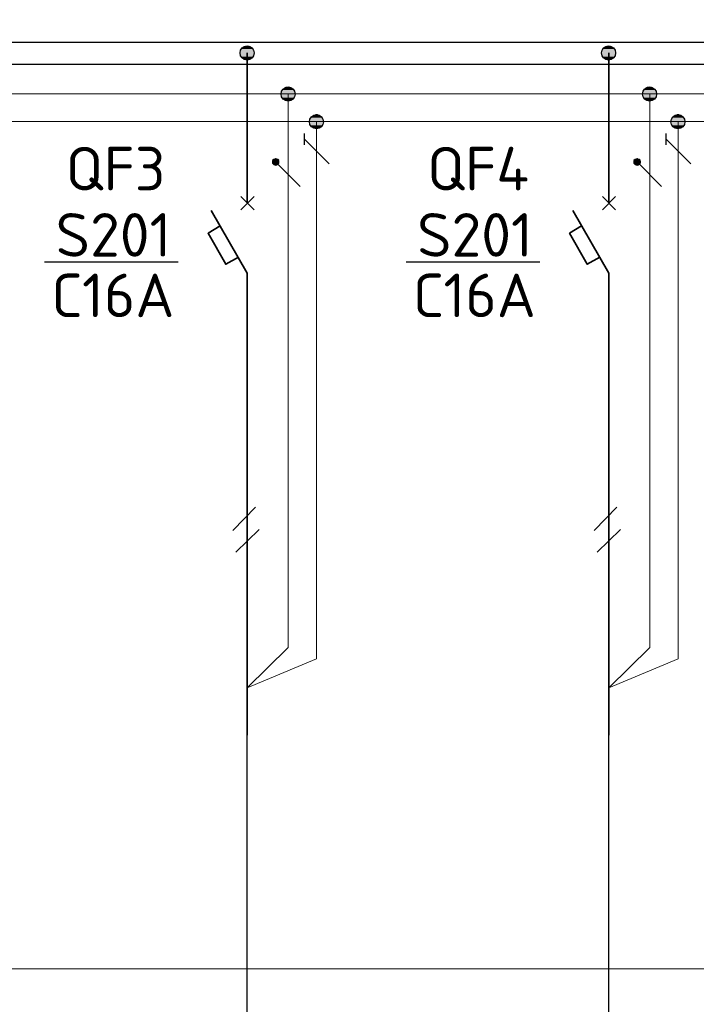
# Model space of a CAD drawing. Header units: millimetres. Extents: x 1114507 to 93926427, y 174473 to 817039.
# Tile 30 of 256: x 1341528 to 1346071, y 772267 to 778872. Entities that reach past the tile are written whole.
import ezdxf

# ---------------------------------------------------------------- set-up
doc = ezdxf.new("R2010")
doc.units = ezdxf.units.MM
doc.layers.add('PDF4_Geometry', color=7, linetype='Continuous')
doc.layers.add('PDF4_Text', color=7, linetype='Continuous')
doc.layers.add('PDF4_Solid Fills', color=7, linetype='Continuous', true_color=0xdd0000)
doc.styles.add('ISOCPEUR 1', font='isocpeur.TTF')
doc.styles.add('PDF ISOCPEUR', font='isocpeur.TTF')

msp = doc.modelspace()

# ---------------------------------------------------------------- linework, layer by layer
at = {"layer": 'PDF4_Geometry', "lineweight": 25}
for p, q in [((1347587.7, 778718.7, 0), (1336266.7, 778718.7, 0)), ((1336266.7, 778574.7, 0), (1347587.7, 778574.7, 0))]:
    msp.add_line(p, q, dxfattribs=at)
at = {"layer": 'PDF4_Geometry', "lineweight": 18, "elevation": 0}
msp.add_lwpolyline([(1372854.6, 783538.5), (1372854.6, 772505.5), (1335313.7, 772505.5), (1335313.7, 783538.5)], close=True, dxfattribs=at)
at = {"layer": 'PDF4_Geometry', "lineweight": 35, "elevation": 0}
for points in [[(1343055.9, 777642.9), (1343055.9, 778650.9)], [(1345482.8, 777642.9), (1345482.8, 778650.9)], [(1343013.6, 777596.3), (1343102.5, 777685.3)], [(1343102.5, 777596.3), (1343013.6, 777685.3)], [(1345440.4, 777596.3), (1345529.4, 777685.3)], [(1345529.4, 777596.3), (1345440.4, 777685.3)], [(1343055.9, 777172.8), (1342814.5, 777592.1)], [(1345482.8, 777172.8), (1345241.4, 777592.1)], [(1342873.8, 777490.4), (1342793.3, 777439.6), (1342911.9, 777232.1), (1342996.6, 777278.7)], [(1345300.6, 777490.4), (1345220.2, 777439.6), (1345338.8, 777232.1), (1345423.5, 777278.7)], [(1343055.9, 774072.5), (1343055.9, 777172.8)], [(1345482.8, 774072.5), (1345482.8, 777172.8)]]:
    msp.add_lwpolyline(points, dxfattribs=at)
at = {"layer": 'PDF4_Geometry', "lineweight": 9, "elevation": 0}
for points in [[(1361631.1, 778375.6), (1347587.7, 778375.6), (1336266.7, 778375.6)], [(1343521.8, 778189.3), (1343521.8, 774585), (1343055.9, 774390.2), (1343331.2, 774661.2), (1343331.2, 778375.6)], [(1345948.7, 778189.3), (1345948.7, 774585), (1345482.8, 774390.2), (1345758.1, 774661.2), (1345758.1, 778375.6)], [(1361631.1, 778189.3), (1336266.7, 778189.3)]]:
    msp.add_lwpolyline(points, dxfattribs=at)
at = {"layer": 'PDF4_Geometry', "lineweight": 25, "elevation": 0}
for points in [[(1343441.3, 778032.6), (1343441.3, 778108.8)], [(1345868.2, 778032.6), (1345868.2, 778108.8)], [(1343606.5, 777905.5), (1343441.3, 778070.7)], [(1346033.4, 777905.5), (1345868.2, 778070.7)], [(1343411.7, 777753), (1343246.5, 777918.2)], [(1345838.5, 777753), (1345673.4, 777918.2)], [(1342538.3, 777244.8), (1341695.5, 777244.8)], [(1342593.4, 777244.8), (1341750.5, 777244.8)], [(1344965.1, 777244.8), (1344122.3, 777244.8)], [(1345020.2, 777244.8), (1344177.4, 777244.8)], [(1342958.5, 775444.8), (1343111, 775601.5)], [(1345385.4, 775444.8), (1345537.8, 775601.5)], [(1342979.7, 775300.8), (1343136.4, 775453.2)], [(1345406.5, 775300.8), (1345563.2, 775453.2)]]:
    msp.add_lwpolyline(points, dxfattribs=at)
for points in [[(1343246.5, 777939.4), (1343233.8, 777935.2), (1343225.3, 777926.7), (1343225.3, 777909.7), (1343233.8, 777901.3), (1343246.5, 777897), (1343259.2, 777901.3), (1343267.7, 777909.7), (1343267.7, 777926.7), (1343259.2, 777935.2)], [(1345673.4, 777939.4), (1345660.6, 777935.2), (1345652.2, 777926.7), (1345652.2, 777909.7), (1345660.6, 777901.3), (1345673.4, 777897), (1345686.1, 777901.3), (1345694.5, 777909.7), (1345694.5, 777926.7), (1345686.1, 777935.2)]]:
    msp.add_lwpolyline(points, close=True, dxfattribs=at)
at = {"layer": 'PDF4_Geometry', "lineweight": 30, "elevation": 0}
for points in [[(1343055.9, 768333.7), (1343055.9, 774369)], [(1345482.8, 768333.7), (1345482.8, 774369)]]:
    msp.add_lwpolyline(points, dxfattribs=at)
at = {"layer": 'PDF4_Geometry', "lineweight": 30}
for centre in [(1343055.1, 778649.2, 0), (1345481.9, 778649.2, 0), (1343330.4, 778373.9, 0), (1345757.2, 778373.9, 0), (1343521, 778187.5, 0), (1345947.8, 778187.5, 0)]:
    msp.add_circle(centre, 47.4, dxfattribs=at)
at = {"layer": 'PDF4_Solid Fills', "transparency": 33554559}
for points in [[(1343034.7, 778693.3, 0), (1343085.6, 778689, 0), (1343026.3, 778689, 0)], [(1343043.2, 778697.5, 0), (1343077.1, 778693.3, 0), (1343034.7, 778693.3, 0)], [(1343034.7, 778693.3, 0), (1343077.1, 778693.3, 0), (1343085.6, 778689, 0)], [(1343043.2, 778697.5, 0), (1343068.6, 778697.5, 0), (1343077.1, 778693.3, 0)], [(1345461.6, 778693.3, 0), (1345512.4, 778689, 0), (1345453.1, 778689, 0)], [(1345470.1, 778697.5, 0), (1345503.9, 778693.3, 0), (1345461.6, 778693.3, 0)], [(1345461.6, 778693.3, 0), (1345503.9, 778693.3, 0), (1345512.4, 778689, 0)], [(1345470.1, 778697.5, 0), (1345495.5, 778697.5, 0), (1345503.9, 778693.3, 0)], [(1343013.6, 778667.9, 0), (1343106.7, 778659.4, 0), (1343009.3, 778659.4, 0)], [(1343009.3, 778659.4, 0), (1343106.7, 778650.9, 0), (1343009.3, 778650.9, 0)], [(1343009.3, 778659.4, 0), (1343106.7, 778659.4, 0), (1343106.7, 778650.9, 0)], [(1343009.3, 778650.9, 0), (1343106.7, 778638.2, 0), (1343009.3, 778638.2, 0)], [(1343009.3, 778650.9, 0), (1343106.7, 778650.9, 0), (1343106.7, 778638.2, 0)], [(1343009.3, 778638.2, 0), (1343102.5, 778629.7, 0), (1343013.6, 778629.7, 0)], [(1343009.3, 778638.2, 0), (1343106.7, 778638.2, 0), (1343102.5, 778629.7, 0)], [(1343017.8, 778676.3, 0), (1343102.5, 778667.9, 0), (1343013.6, 778667.9, 0)], [(1343013.6, 778667.9, 0), (1343102.5, 778667.9, 0), (1343106.7, 778659.4, 0)], [(1343013.6, 778629.7, 0), (1343098.3, 778625.5, 0), (1343017.8, 778625.5, 0)], [(1343013.6, 778629.7, 0), (1343102.5, 778629.7, 0), (1343098.3, 778625.5, 0)], [(1343022, 778680.6, 0), (1343098.3, 778676.3, 0), (1343017.8, 778676.3, 0)], [(1343017.8, 778676.3, 0), (1343098.3, 778676.3, 0), (1343102.5, 778667.9, 0)], [(1343017.8, 778625.5, 0), (1343094, 778617, 0), (1343022, 778617, 0)], [(1343017.8, 778625.5, 0), (1343098.3, 778625.5, 0), (1343094, 778617, 0)], [(1343026.3, 778689, 0), (1343094, 778680.6, 0), (1343022, 778680.6, 0)], [(1343022, 778680.6, 0), (1343094, 778680.6, 0), (1343098.3, 778676.3, 0)], [(1343026.3, 778689, 0), (1343085.6, 778689, 0), (1343094, 778680.6, 0)], [(1345440.4, 778667.9, 0), (1345533.6, 778659.4, 0), (1345436.2, 778659.4, 0)], [(1345436.2, 778659.4, 0), (1345533.6, 778650.9, 0), (1345436.2, 778650.9, 0)], [(1345436.2, 778659.4, 0), (1345533.6, 778659.4, 0), (1345533.6, 778650.9, 0)], [(1345436.2, 778650.9, 0), (1345533.6, 778638.2, 0), (1345436.2, 778638.2, 0)], [(1345436.2, 778650.9, 0), (1345533.6, 778650.9, 0), (1345533.6, 778638.2, 0)], [(1345436.2, 778638.2, 0), (1345529.4, 778629.7, 0), (1345440.4, 778629.7, 0)], [(1345436.2, 778638.2, 0), (1345533.6, 778638.2, 0), (1345529.4, 778629.7, 0)], [(1345444.6, 778676.3, 0), (1345529.4, 778667.9, 0), (1345440.4, 778667.9, 0)], [(1345440.4, 778667.9, 0), (1345529.4, 778667.9, 0), (1345533.6, 778659.4, 0)], [(1345440.4, 778629.7, 0), (1345525.1, 778625.5, 0), (1345444.6, 778625.5, 0)], [(1345440.4, 778629.7, 0), (1345529.4, 778629.7, 0), (1345525.1, 778625.5, 0)], [(1345448.9, 778680.6, 0), (1345525.1, 778676.3, 0), (1345444.6, 778676.3, 0)], [(1345444.6, 778676.3, 0), (1345525.1, 778676.3, 0), (1345529.4, 778667.9, 0)], [(1345444.6, 778625.5, 0), (1345520.9, 778617, 0), (1345448.9, 778617, 0)], [(1345444.6, 778625.5, 0), (1345525.1, 778625.5, 0), (1345520.9, 778617, 0)], [(1345453.1, 778689, 0), (1345520.9, 778680.6, 0), (1345448.9, 778680.6, 0)], [(1345448.9, 778680.6, 0), (1345520.9, 778680.6, 0), (1345525.1, 778676.3, 0)], [(1345453.1, 778689, 0), (1345512.4, 778689, 0), (1345520.9, 778680.6, 0)], [(1343022, 778617, 0), (1343085.6, 778608.6, 0), (1343026.3, 778608.6, 0)], [(1343022, 778617, 0), (1343094, 778617, 0), (1343085.6, 778608.6, 0)], [(1343026.3, 778608.6, 0), (1343077.1, 778604.3, 0), (1343034.7, 778604.3, 0)], [(1343026.3, 778608.6, 0), (1343085.6, 778608.6, 0), (1343077.1, 778604.3, 0)], [(1343043.2, 778604.3, 0), (1343060.2, 778600.1, 0), (1343051.7, 778600.1, 0)], [(1343043.2, 778604.3, 0), (1343068.6, 778604.3, 0), (1343060.2, 778600.1, 0)], [(1345448.9, 778617, 0), (1345512.4, 778608.6, 0), (1345453.1, 778608.6, 0)], [(1345448.9, 778617, 0), (1345520.9, 778617, 0), (1345512.4, 778608.6, 0)], [(1345453.1, 778608.6, 0), (1345503.9, 778604.3, 0), (1345461.6, 778604.3, 0)], [(1345453.1, 778608.6, 0), (1345512.4, 778608.6, 0), (1345503.9, 778604.3, 0)], [(1345470.1, 778604.3, 0), (1345487, 778600.1, 0), (1345478.5, 778600.1, 0)], [(1345470.1, 778604.3, 0), (1345495.5, 778604.3, 0), (1345487, 778600.1, 0)], [(1343284.6, 778392.6, 0), (1343377.8, 778384.1, 0), (1343280.4, 778384.1, 0)], [(1343280.4, 778384.1, 0), (1343377.8, 778375.6, 0), (1343280.4, 778375.6, 0)], [(1343280.4, 778384.1, 0), (1343377.8, 778384.1, 0), (1343377.8, 778375.6, 0)], [(1343280.4, 778375.6, 0), (1343377.8, 778367.2, 0), (1343280.4, 778367.2, 0)], [(1343280.4, 778375.6, 0), (1343377.8, 778375.6, 0), (1343377.8, 778367.2, 0)], [(1343280.4, 778367.2, 0), (1343373.6, 778358.7, 0), (1343284.6, 778358.7, 0)], [(1343280.4, 778367.2, 0), (1343377.8, 778367.2, 0), (1343373.6, 778358.7, 0)], [(1343288.9, 778401, 0), (1343373.6, 778392.6, 0), (1343284.6, 778392.6, 0)], [(1343284.6, 778392.6, 0), (1343373.6, 778392.6, 0), (1343377.8, 778384.1, 0)], [(1343293.1, 778409.5, 0), (1343369.3, 778401, 0), (1343288.9, 778401, 0)], [(1343288.9, 778401, 0), (1343369.3, 778401, 0), (1343373.6, 778392.6, 0)], [(1343301.6, 778413.7, 0), (1343365.1, 778409.5, 0), (1343293.1, 778409.5, 0)], [(1343293.1, 778409.5, 0), (1343365.1, 778409.5, 0), (1343369.3, 778401, 0)], [(1343305.8, 778418, 0), (1343356.6, 778413.7, 0), (1343301.6, 778413.7, 0)], [(1343301.6, 778413.7, 0), (1343356.6, 778413.7, 0), (1343365.1, 778409.5, 0)], [(1343314.3, 778422.2, 0), (1343352.4, 778418, 0), (1343305.8, 778418, 0)], [(1343305.8, 778418, 0), (1343352.4, 778418, 0), (1343356.6, 778413.7, 0)], [(1343314.3, 778422.2, 0), (1343343.9, 778422.2, 0), (1343352.4, 778418, 0)], [(1345711.5, 778392.6, 0), (1345804.6, 778384.1, 0), (1345707.2, 778384.1, 0)], [(1345707.2, 778384.1, 0), (1345804.6, 778375.6, 0), (1345707.2, 778375.6, 0)], [(1345707.2, 778384.1, 0), (1345804.6, 778384.1, 0), (1345804.6, 778375.6, 0)], [(1345707.2, 778375.6, 0), (1345804.6, 778367.2, 0), (1345707.2, 778367.2, 0)], [(1345707.2, 778375.6, 0), (1345804.6, 778375.6, 0), (1345804.6, 778367.2, 0)], [(1345707.2, 778367.2, 0), (1345800.4, 778358.7, 0), (1345711.5, 778358.7, 0)], [(1345707.2, 778367.2, 0), (1345804.6, 778367.2, 0), (1345800.4, 778358.7, 0)], [(1345715.7, 778401, 0), (1345800.4, 778392.6, 0), (1345711.5, 778392.6, 0)], [(1345711.5, 778392.6, 0), (1345800.4, 778392.6, 0), (1345804.6, 778384.1, 0)], [(1345719.9, 778409.5, 0), (1345796.2, 778401, 0), (1345715.7, 778401, 0)], [(1345715.7, 778401, 0), (1345796.2, 778401, 0), (1345800.4, 778392.6, 0)], [(1345728.4, 778413.7, 0), (1345791.9, 778409.5, 0), (1345719.9, 778409.5, 0)], [(1345719.9, 778409.5, 0), (1345791.9, 778409.5, 0), (1345796.2, 778401, 0)], [(1345732.6, 778418, 0), (1345783.5, 778413.7, 0), (1345728.4, 778413.7, 0)], [(1345728.4, 778413.7, 0), (1345783.5, 778413.7, 0), (1345791.9, 778409.5, 0)], [(1345741.1, 778422.2, 0), (1345779.2, 778418, 0), (1345732.6, 778418, 0)], [(1345732.6, 778418, 0), (1345779.2, 778418, 0), (1345783.5, 778413.7, 0)], [(1345741.1, 778422.2, 0), (1345770.8, 778422.2, 0), (1345779.2, 778418, 0)], [(1343284.6, 778358.7, 0), (1343369.3, 778350.2, 0), (1343288.9, 778350.2, 0)], [(1343284.6, 778358.7, 0), (1343373.6, 778358.7, 0), (1343369.3, 778350.2, 0)], [(1343288.9, 778350.2, 0), (1343365.1, 778341.7, 0), (1343293.1, 778341.7, 0)], [(1343288.9, 778350.2, 0), (1343369.3, 778350.2, 0), (1343365.1, 778341.7, 0)], [(1343293.1, 778341.7, 0), (1343356.6, 778337.5, 0), (1343301.6, 778337.5, 0)], [(1343293.1, 778341.7, 0), (1343365.1, 778341.7, 0), (1343356.6, 778337.5, 0)], [(1343301.6, 778337.5, 0), (1343352.4, 778333.3, 0), (1343305.8, 778333.3, 0)], [(1343301.6, 778337.5, 0), (1343356.6, 778337.5, 0), (1343352.4, 778333.3, 0)], [(1343305.8, 778333.3, 0), (1343343.9, 778329, 0), (1343314.3, 778329, 0)], [(1343305.8, 778333.3, 0), (1343352.4, 778333.3, 0), (1343343.9, 778329, 0)], [(1345711.5, 778358.7, 0), (1345796.2, 778350.2, 0), (1345715.7, 778350.2, 0)], [(1345711.5, 778358.7, 0), (1345800.4, 778358.7, 0), (1345796.2, 778350.2, 0)], [(1345715.7, 778350.2, 0), (1345791.9, 778341.7, 0), (1345719.9, 778341.7, 0)], [(1345715.7, 778350.2, 0), (1345796.2, 778350.2, 0), (1345791.9, 778341.7, 0)], [(1345719.9, 778341.7, 0), (1345783.5, 778337.5, 0), (1345728.4, 778337.5, 0)], [(1345719.9, 778341.7, 0), (1345791.9, 778341.7, 0), (1345783.5, 778337.5, 0)], [(1345728.4, 778337.5, 0), (1345779.2, 778333.3, 0), (1345732.6, 778333.3, 0)], [(1345728.4, 778337.5, 0), (1345783.5, 778337.5, 0), (1345779.2, 778333.3, 0)], [(1345732.6, 778333.3, 0), (1345770.8, 778329, 0), (1345741.1, 778329, 0)], [(1345732.6, 778333.3, 0), (1345779.2, 778333.3, 0), (1345770.8, 778329, 0)], [(1343500.6, 778231.6, 0), (1343551.5, 778227.4, 0), (1343492.2, 778227.4, 0)], [(1343509.1, 778235.9, 0), (1343543, 778231.6, 0), (1343500.6, 778231.6, 0)], [(1343500.6, 778231.6, 0), (1343543, 778231.6, 0), (1343551.5, 778227.4, 0)], [(1343517.6, 778240.1, 0), (1343534.5, 778235.9, 0), (1343509.1, 778235.9, 0)], [(1343509.1, 778235.9, 0), (1343534.5, 778235.9, 0), (1343543, 778231.6, 0)], [(1343517.6, 778240.1, 0), (1343526, 778240.1, 0), (1343534.5, 778235.9, 0)], [(1345927.5, 778231.6, 0), (1345978.3, 778227.4, 0), (1345919, 778227.4, 0)], [(1345935.9, 778235.9, 0), (1345969.8, 778231.6, 0), (1345927.5, 778231.6, 0)], [(1345927.5, 778231.6, 0), (1345969.8, 778231.6, 0), (1345978.3, 778227.4, 0)], [(1345944.4, 778240.1, 0), (1345961.4, 778235.9, 0), (1345935.9, 778235.9, 0)], [(1345935.9, 778235.9, 0), (1345961.4, 778235.9, 0), (1345969.8, 778231.6, 0)], [(1345944.4, 778240.1, 0), (1345952.9, 778240.1, 0), (1345961.4, 778235.9, 0)], [(1343479.5, 778206.2, 0), (1343572.6, 778197.7, 0), (1343475.2, 778197.7, 0)], [(1343475.2, 778197.7, 0), (1343572.6, 778189.3, 0), (1343475.2, 778189.3, 0)], [(1343475.2, 778197.7, 0), (1343572.6, 778197.7, 0), (1343572.6, 778189.3, 0)], [(1343475.2, 778189.3, 0), (1343572.6, 778180.8, 0), (1343475.2, 778180.8, 0)], [(1343475.2, 778189.3, 0), (1343572.6, 778189.3, 0), (1343572.6, 778180.8, 0)], [(1343475.2, 778180.8, 0), (1343568.4, 778172.3, 0), (1343479.5, 778172.3, 0)], [(1343475.2, 778180.8, 0), (1343572.6, 778180.8, 0), (1343568.4, 778172.3, 0)], [(1343483.7, 778214.7, 0), (1343568.4, 778206.2, 0), (1343479.5, 778206.2, 0)], [(1343479.5, 778206.2, 0), (1343568.4, 778206.2, 0), (1343572.6, 778197.7, 0)], [(1343479.5, 778172.3, 0), (1343564.2, 778163.9, 0), (1343483.7, 778163.9, 0)], [(1343479.5, 778172.3, 0), (1343568.4, 778172.3, 0), (1343564.2, 778163.9, 0)], [(1343487.9, 778223.2, 0), (1343564.2, 778214.7, 0), (1343483.7, 778214.7, 0)], [(1343483.7, 778214.7, 0), (1343564.2, 778214.7, 0), (1343568.4, 778206.2, 0)], [(1343483.7, 778163.9, 0), (1343559.9, 778155.4, 0), (1343487.9, 778155.4, 0)], [(1343483.7, 778163.9, 0), (1343564.2, 778163.9, 0), (1343559.9, 778155.4, 0)], [(1343492.2, 778227.4, 0), (1343559.9, 778223.2, 0), (1343487.9, 778223.2, 0)], [(1343487.9, 778223.2, 0), (1343559.9, 778223.2, 0), (1343564.2, 778214.7, 0)], [(1343492.2, 778227.4, 0), (1343551.5, 778227.4, 0), (1343559.9, 778223.2, 0)], [(1345906.3, 778206.2, 0), (1345999.5, 778197.7, 0), (1345902.1, 778197.7, 0)], [(1345902.1, 778197.7, 0), (1345999.5, 778189.3, 0), (1345902.1, 778189.3, 0)], [(1345902.1, 778197.7, 0), (1345999.5, 778197.7, 0), (1345999.5, 778189.3, 0)], [(1345902.1, 778189.3, 0), (1345999.5, 778180.8, 0), (1345902.1, 778180.8, 0)], [(1345902.1, 778189.3, 0), (1345999.5, 778189.3, 0), (1345999.5, 778180.8, 0)], [(1345902.1, 778180.8, 0), (1345995.2, 778172.3, 0), (1345906.3, 778172.3, 0)], [(1345902.1, 778180.8, 0), (1345999.5, 778180.8, 0), (1345995.2, 778172.3, 0)], [(1345910.5, 778214.7, 0), (1345995.2, 778206.2, 0), (1345906.3, 778206.2, 0)], [(1345906.3, 778206.2, 0), (1345995.2, 778206.2, 0), (1345999.5, 778197.7, 0)], [(1345906.3, 778172.3, 0), (1345991, 778163.9, 0), (1345910.5, 778163.9, 0)], [(1345906.3, 778172.3, 0), (1345995.2, 778172.3, 0), (1345991, 778163.9, 0)], [(1345914.8, 778223.2, 0), (1345991, 778214.7, 0), (1345910.5, 778214.7, 0)], [(1345910.5, 778214.7, 0), (1345991, 778214.7, 0), (1345995.2, 778206.2, 0)], [(1345910.5, 778163.9, 0), (1345986.8, 778155.4, 0), (1345914.8, 778155.4, 0)], [(1345910.5, 778163.9, 0), (1345991, 778163.9, 0), (1345986.8, 778155.4, 0)], [(1345919, 778227.4, 0), (1345986.8, 778223.2, 0), (1345914.8, 778223.2, 0)], [(1345914.8, 778223.2, 0), (1345986.8, 778223.2, 0), (1345991, 778214.7, 0)], [(1345919, 778227.4, 0), (1345978.3, 778227.4, 0), (1345986.8, 778223.2, 0)], [(1343487.9, 778155.4, 0), (1343551.5, 778151.2, 0), (1343492.2, 778151.2, 0)], [(1343487.9, 778155.4, 0), (1343559.9, 778155.4, 0), (1343551.5, 778151.2, 0)], [(1343492.2, 778151.2, 0), (1343543, 778146.9, 0), (1343500.6, 778146.9, 0)], [(1343492.2, 778151.2, 0), (1343551.5, 778151.2, 0), (1343543, 778146.9, 0)], [(1343500.6, 778146.9, 0), (1343534.5, 778142.7, 0), (1343509.1, 778142.7, 0)], [(1343500.6, 778146.9, 0), (1343543, 778146.9, 0), (1343534.5, 778142.7, 0)], [(1345914.8, 778155.4, 0), (1345978.3, 778151.2, 0), (1345919, 778151.2, 0)], [(1345914.8, 778155.4, 0), (1345986.8, 778155.4, 0), (1345978.3, 778151.2, 0)], [(1345919, 778151.2, 0), (1345969.8, 778146.9, 0), (1345927.5, 778146.9, 0)], [(1345919, 778151.2, 0), (1345978.3, 778151.2, 0), (1345969.8, 778146.9, 0)], [(1345927.5, 778146.9, 0), (1345961.4, 778142.7, 0), (1345935.9, 778142.7, 0)], [(1345927.5, 778146.9, 0), (1345969.8, 778146.9, 0), (1345961.4, 778142.7, 0)], [(1343229.6, 777930.9, 0), (1343271.9, 777926.7, 0), (1343225.3, 777926.7, 0)], [(1343225.3, 777926.7, 0), (1343271.9, 777922.4, 0), (1343225.3, 777922.4, 0)], [(1343225.3, 777926.7, 0), (1343271.9, 777926.7, 0), (1343271.9, 777922.4, 0)], [(1343225.3, 777922.4, 0), (1343271.9, 777918.2, 0), (1343225.3, 777918.2, 0)], [(1343225.3, 777922.4, 0), (1343271.9, 777922.4, 0), (1343271.9, 777918.2, 0)], [(1343225.3, 777918.2, 0), (1343271.9, 777914, 0), (1343225.3, 777914, 0)], [(1343225.3, 777918.2, 0), (1343271.9, 777918.2, 0), (1343271.9, 777914, 0)], [(1343225.3, 777914, 0), (1343271.9, 777909.7, 0), (1343225.3, 777909.7, 0)], [(1343225.3, 777914, 0), (1343271.9, 777914, 0), (1343271.9, 777909.7, 0)], [(1343225.3, 777909.7, 0), (1343267.7, 777905.5, 0), (1343229.6, 777905.5, 0)], [(1343225.3, 777909.7, 0), (1343271.9, 777909.7, 0), (1343267.7, 777905.5, 0)], [(1343233.8, 777939.4, 0), (1343267.7, 777935.2, 0), (1343229.6, 777935.2, 0)], [(1343229.6, 777935.2, 0), (1343267.7, 777930.9, 0), (1343229.6, 777930.9, 0)], [(1343229.6, 777935.2, 0), (1343267.7, 777935.2, 0), (1343267.7, 777930.9, 0)], [(1343229.6, 777930.9, 0), (1343267.7, 777930.9, 0), (1343271.9, 777926.7, 0)], [(1343229.6, 777905.5, 0), (1343267.7, 777901.3, 0), (1343229.6, 777901.3, 0)], [(1343229.6, 777905.5, 0), (1343267.7, 777905.5, 0), (1343267.7, 777901.3, 0)], [(1343229.6, 777901.3, 0), (1343263.4, 777897, 0), (1343233.8, 777897, 0)], [(1343229.6, 777901.3, 0), (1343267.7, 777901.3, 0), (1343263.4, 777897, 0)], [(1343233.8, 777939.4, 0), (1343263.4, 777939.4, 0), (1343267.7, 777935.2, 0)], [(1343246.5, 777943.6, 0), (1343255, 777939.4, 0), (1343242.3, 777939.4, 0)], [(1343246.5, 777943.6, 0), (1343250.7, 777943.6, 0), (1343255, 777939.4, 0)], [(1345656.4, 777930.9, 0), (1345698.8, 777926.7, 0), (1345652.2, 777926.7, 0)], [(1345652.2, 777926.7, 0), (1345698.8, 777922.4, 0), (1345652.2, 777922.4, 0)], [(1345652.2, 777926.7, 0), (1345698.8, 777926.7, 0), (1345698.8, 777922.4, 0)], [(1345652.2, 777922.4, 0), (1345698.8, 777918.2, 0), (1345652.2, 777918.2, 0)], [(1345652.2, 777922.4, 0), (1345698.8, 777922.4, 0), (1345698.8, 777918.2, 0)], [(1345652.2, 777918.2, 0), (1345698.8, 777914, 0), (1345652.2, 777914, 0)], [(1345652.2, 777918.2, 0), (1345698.8, 777918.2, 0), (1345698.8, 777914, 0)], [(1345652.2, 777914, 0), (1345698.8, 777909.7, 0), (1345652.2, 777909.7, 0)], [(1345652.2, 777914, 0), (1345698.8, 777914, 0), (1345698.8, 777909.7, 0)], [(1345652.2, 777909.7, 0), (1345694.5, 777905.5, 0), (1345656.4, 777905.5, 0)], [(1345652.2, 777909.7, 0), (1345698.8, 777909.7, 0), (1345694.5, 777905.5, 0)], [(1345660.6, 777939.4, 0), (1345694.5, 777935.2, 0), (1345656.4, 777935.2, 0)], [(1345656.4, 777935.2, 0), (1345694.5, 777930.9, 0), (1345656.4, 777930.9, 0)], [(1345656.4, 777935.2, 0), (1345694.5, 777935.2, 0), (1345694.5, 777930.9, 0)], [(1345656.4, 777930.9, 0), (1345694.5, 777930.9, 0), (1345698.8, 777926.7, 0)], [(1345656.4, 777905.5, 0), (1345694.5, 777901.3, 0), (1345656.4, 777901.3, 0)], [(1345656.4, 777905.5, 0), (1345694.5, 777905.5, 0), (1345694.5, 777901.3, 0)], [(1345656.4, 777901.3, 0), (1345690.3, 777897, 0), (1345660.6, 777897, 0)], [(1345656.4, 777901.3, 0), (1345694.5, 777901.3, 0), (1345690.3, 777897, 0)], [(1345660.6, 777939.4, 0), (1345690.3, 777939.4, 0), (1345694.5, 777935.2, 0)], [(1345673.4, 777943.6, 0), (1345681.8, 777939.4, 0), (1345669.1, 777939.4, 0)], [(1345673.4, 777943.6, 0), (1345677.6, 777943.6, 0), (1345681.8, 777939.4, 0)], [(1343238, 777897, 0), (1343255, 777892.8, 0), (1343242.3, 777892.8, 0)], [(1343238, 777897, 0), (1343259.2, 777897, 0), (1343255, 777892.8, 0)], [(1345664.9, 777897, 0), (1345681.8, 777892.8, 0), (1345669.1, 777892.8, 0)], [(1345664.9, 777897, 0), (1345686.1, 777897, 0), (1345681.8, 777892.8, 0)]]:
    msp.add_solid(points, dxfattribs=at)

# ---------------------------------------------------------------- texts
at = {"linetype": 'ByBlock', "lineweight": 30, "ltscale": 10, "insert": (1197603, 784433.1, 0), "char_height": 250, "width": 18040, "attachment_point": 1, "style": 'ISOCPEUR 1'}
msp.add_mtext('     Рабочая документация по объекту: {\\C7;школы ^J}     Настоящий проект выполнен на основании чертежей марки АС, ВК и ОВ в соответствии с требованиями КМК и ПУЭ.\\P     Внешнее электроснабжение решается в отдельном проекте "Внутриплощадочных сетей"\\P     Проект энергоснабжения школы.\\P     Установленная мощность 33,6 кВт; Расчетная мощность 30,2 кВт  \\P     По надежности энергоснабжения школа относится к потребителям II категории.\\P\\pi1291.6675,t0,19518.5175;{\\LСиловое электрооборудование:\\P\\pi0,tz;}     В качестве вводно-распределительного и силового щита принят щит {\\C0;ПР11-3060-21УЗ (изготовить индв. по заказу) }. В качестве осветительного и силового щита принять щит ЩРВ-6 {\\C0;(изготовить индв. по заказу)} и щит комплектный ОЩВ.\\P\\pt0,19518.5175;     Электропотребителями здания  являются: освещение, штепсельные розетки, электропотребители технологического оборудования. Главный распределительный щит, силовые щиты и щиты освещения приняты сборными с модульными автоматическими выключателями с установкой на DIN-рейку по индивидуальному заказу. В распределительных щитах предусматривается устройство заземляющей шины. Фазораспределение злектронагрузок должно быть равномерным. Автоматические выключатели на розеточных группах имеют устройства  защитного отключения. \\P\\ptz;     Силовыми электроприемниками являются потребители сантехнического и технологического оборудования помещений. Магистральные и распределительные сети выполняются медным кабелем ВВГнг  в винипластовых  трубах в стенах срыто под штукатуркой. Ответвительные коробки установить скрыто на стене.\\P     1.  Розетки разместить на высоте 1800 мм от чистого пола в  помещениях   для  пребывания  детей  (А также см. уточнение по плану)  согласно пункта 12.34 КМК КМК КМК 2.04.17-19. ^J     2.  Выключатели во всех помещениях разместить на высоте 1800 мм.  Отступ от проёмов дверей - 200 мм, а также см. уточнение по плану.^J  Допускается установка выключателей под потолком с управлением при помощи шнура. ПУЭ п. 6.6.31.^J  Установка штепсельных розеток в ванных комнатах, душевых, мыльных помещениях бань, помещениях, содержащих нагреватели для саун (далее по тексту «саунах»), а также в стиральных помещениях прачечных не допускается ПУЭ п. 7.1.48.^JМинимальное расстояние от выключателей, штепсельных розеток и элементов электроустановок до газопроводов должно быть не менее 0,5 м ПУЭ п. 7.1.50.\\P{\\O      \\L\\oЭлектроосвещение}\\P     В соответствии КМК КМК 2.01.05-19. в проекте предусматривается общее рабочее, эвакуационное освещение на напряжение 220В.  Рабочее освещение предусматривается во всех помещениях комплекса, эвакуационное - в коридорах, в фойе, лестничных клетках, вестибюле. На выходах по пути эвакуации устанавливаются световые указатели "Выход" с аккумуляторными  батареями. Светильники аварийного освещения обозначаются значком "А" и выбираются из числа светильников рабочего освещения и питаются от щита ЩАО. Управление освещением выполняется включателями, устанавливаемыми по месту. Выбор светильников произведен в соответствии с назначением помещений, их конструктивными особенностями и характеристикой окружающей среды. В качестве источников света приняты светильники потолочные светодиодные LED панели и {\\C0;светодиодные линейные светильники} . Групповые сети освещения выполняются медным кабелем ВВГнг в винипластовой трубе.\\P\\pi1896.36,t0,28627.16;{\\LЗаземление}\\P\\pi0,tz;     Для защиты от поражения  электрическим током применяется система заземления TN-S  (используется 3я и 5я  жила  кабеля) и выполняется уравнивание потенциалов. Все металлические нетоковедущие части электрооборудования подлежат заземлению. В качестве заземляющих проводников используются нулевые провода сети и специальные заземляющие проводники, прокладываемые совместно с рабочими проводниками от электрощитов до электропотребителей. Сопротивление растеканию тока заземляющих устройств не должно превышать 4 Ом в любое время года. Внутренний контур заземления необходимо присоединить к наружному контуру заземления. Защита от заноса высокого потенциала и уравнивание потенциалов выполняется путем присоединения металлической арматуры фундаментов к горизонтальному  заземлителю. Все соединения выполнить сваркой.', dxfattribs=at)
at = {"layer": 'PDF4_Text', "char_height": 292.09, "attachment_point": 7, "style": 'PDF ISOCPEUR'}
for s, insert in [('QF3', (1341836.6, 777727.2, 0)), ('QF4', (1344263.5, 777727.2, 0)), ('S201', (1341770, 777282.9, 0)), ('S201', (1344196.8, 777282.9, 0))]:
    msp.add_mtext(s, dxfattribs=dict(at, insert=insert))
at = {"layer": 'PDF4_Text', "char_height": 292.09, "width": 496.55, "attachment_point": 7, "style": 'PDF ISOCPEUR'}
for insert in [(1341750.9, 776876.4, 0), (1344177.8, 776876.4, 0)]:
    msp.add_mtext('С16A', dxfattribs=dict(at, insert=insert))

doc.saveas('drawing.dxf')
